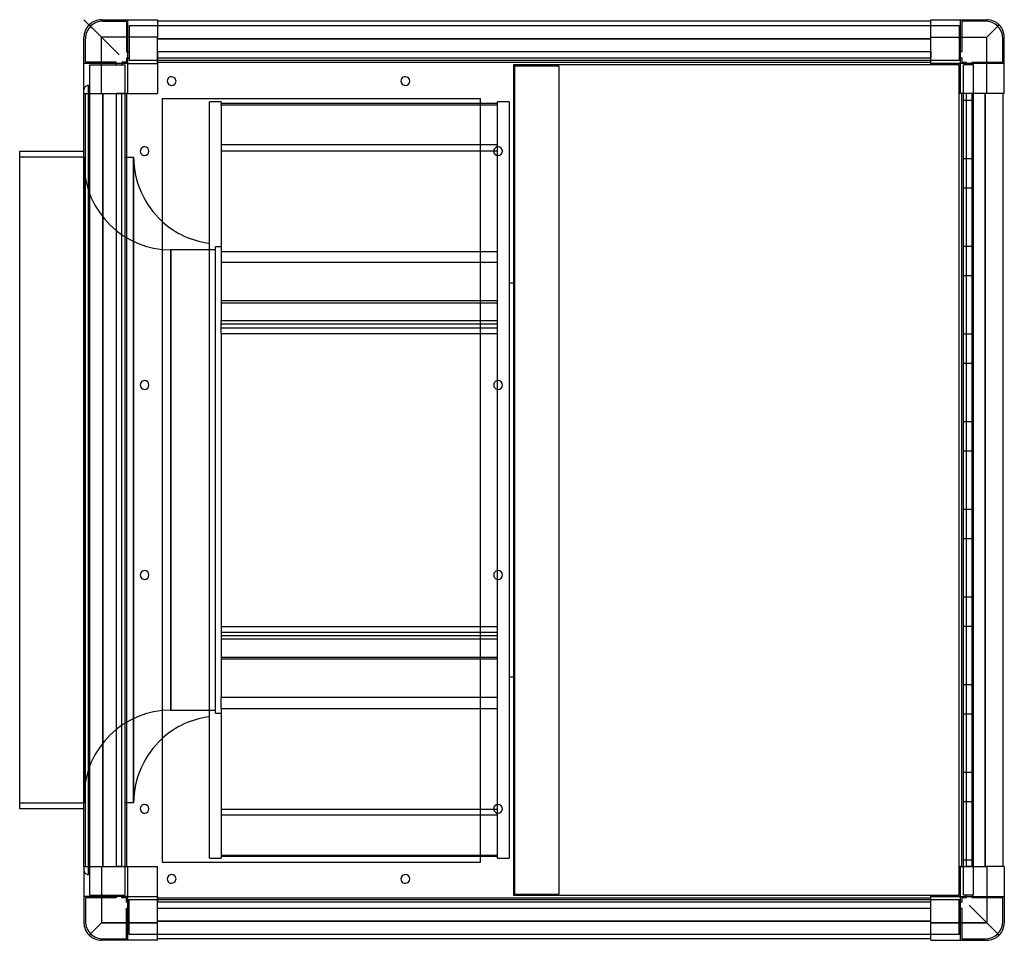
# Model space of a CAD drawing. Header units: millimetres. Extents: x -359 to 315, y -315 to 315.
import ezdxf

# ---------------------------------------------------------------- set-up
doc = ezdxf.new("R2010")
doc.units = ezdxf.units.MM
doc.layers.add('HIDDEN', color=7, linetype='Continuous')
doc.layers.add('THICK', color=7, linetype='Continuous')

msp = doc.modelspace()

# ---------------------------------------------------------------- linework, layer by layer
at = {"layer": 'HIDDEN'}
for p, q in [((-315, 315), (-303, 303)), ((-303, 315), (-303, 315)), ((-303, 315), (-303, 315)), ((-302, 314), (-286, 314)), ((-302, 314), (-302, 314)), ((-286, 314), (-286, 293)), ((-286, 314), (-286, 314)), ((-285, 315), (-285, 315)), ((-285, 285), (-285, 315)), ((-285, 315), (-285, 315)), ((-284, 311), (-284, 311)), ((-284, 311), (-284, 287)), ((-284, 311), (284, 311)), ((-264.6, 315), (-264.6, 315)), ((-264.6, 315), (-264.6, 315)), ((-264.6, 314), (-264.6, 314)), ((-264.6, 314), (-264.6, 314)), ((264.6, 315), (264.6, 315)), ((264.6, 315), (264.6, 315)), ((264.6, 314), (264.6, 314)), ((264.6, 314), (264.6, 314)), ((284, 311), (284, 311)), ((284, 311), (284, 287)), ((285, 315), (285, 315)), ((285, 315), (285, 315)), ((285, 285), (285, 315)), ((286, 314), (286, 314)), ((302, 314), (286, 314)), ((286, 314), (286, 293)), ((302, 314), (302, 314)), ((303, 315), (303, 315)), ((303, 315), (303, 315)), ((303, 303), (311.49, 311.49)), ((-315, 303), (-315, 303)), ((-315, 303), (-315, 303)), ((-314, 286), (-314, 302)), ((-314, 302), (-314, 302)), ((-303, 264.6), (-303, 303)), ((-264.6, 303), (-303, 303)), ((-264.6, 302), (264.6, 302)), ((264.6, 303), (303, 303)), ((303, 264.6), (303, 303)), ((314, 302), (314, 302)), ((314, 286), (314, 302)), ((315, 303), (315, 303)), ((315, 303), (315, 303)), ((-286, 293), (-286, 293)), ((-286, 293), (-285, 293)), ((-285, 293), (-284, 293)), ((-284, 293), (-284, 293)), ((-264.6, 293), (-264.6, 293)), ((-264.6, 293), (-264.6, 293)), ((-264.6, 293), (-264.6, 293)), ((-264.6, 293), (-264.6, 293)), ((264.6, 293), (-264.6, 293)), ((-264.6, 293), (-264.6, 289)), ((264.6, 293), (264.6, 293)), ((264.6, 293), (264.6, 293)), ((264.6, 293), (264.6, 293)), ((264.6, 293), (264.6, 293)), ((264.6, 293), (264.6, 289)), ((284, 293), (284, 293)), ((285, 293), (284, 293)), ((286, 293), (285, 293)), ((286, 293), (286, 293)), ((-315, 285), (-315, 285)), ((-285, 285), (-315, 285)), ((-315, 285), (-315, 285)), ((-293, 286), (-314, 286)), ((-314, 286), (-314, 286)), ((-311, -284), (-311, 284)), ((-311, 284), (-287, 284)), ((-311, 284), (-311, 284)), ((-293, 285), (-293, 286)), ((-293, 286), (-293, 286)), ((-293, 284), (-293, 285)), ((-293, 284), (-293, 284)), ((-289, 286), (-289, 286)), ((-289, 286), (-289, 285)), ((-286, 286), (-289, 286)), ((-289, 285), (-289, 284)), ((-289, 284), (-289, 284)), ((-287, 284), (-287, -284)), ((-287, 284), (-287, 284)), ((-286, 289), (-285, 289)), ((-286, 289), (-286, 289)), ((-286, 289), (-286, 286)), ((-286, 286), (-286, 286)), ((-285, 289), (-284, 289)), ((-285, 285), (-285, 285)), ((-285, 285), (-285, 285)), ((-285, 285), (-285, 285)), ((-285, 285), (-285, 285)), ((-284, 289), (-284, 289)), ((-284, 287), (-284, 287)), ((284, 287), (-284, 287)), ((-264.6, 289), (-264.6, 289)), ((-264.6, 289), (264.6, 289)), ((-264.6, 289), (-264.6, 289)), ((-264.6, 289), (-264.6, 289)), ((-264.6, 289), (-264.6, 289)), ((-264.6, 289), (-264.6, 286)), ((-264.6, 286), (-264.6, 285)), ((-264.6, 286), (-264.6, 286)), ((-264.6, 286), (-264.6, 286)), ((-264.6, 286), (-264.6, 286)), ((-264.6, 286), (-264.6, 286)), ((-264.6, 285), (-264.6, 285)), ((-264.6, 285), (-264.6, 285)), ((-264.6, 285), (-264.6, 285)), ((-264.6, 285), (-264.6, 285)), ((-264.6, 285), (-264.6, 285)), ((-264.6, 285), (-264.6, 285)), ((-21, 284), (-21, 284)), ((-21, 284), (-21, 284)), ((-21, 284), (-21, 284)), ((-21, 284), (-21, 284)), ((-20, 283.5), (-20, 283.5)), ((-20, 283.5), (10, 283.5)), ((-20, -283.5), (-20, 283.5)), ((10, 283.5), (10, 283.5)), ((10, 283.5), (10, -283.5)), ((264.6, 289), (264.6, 289)), ((264.6, 289), (264.6, 289)), ((264.6, 289), (264.6, 289)), ((264.6, 289), (264.6, 289)), ((264.6, 286), (264.6, 289)), ((264.6, 285), (264.6, 286)), ((264.6, 286), (264.6, 286)), ((264.6, 286), (264.6, 286)), ((264.6, 286), (264.6, 286)), ((264.6, 286), (264.6, 286)), ((264.6, 285), (264.6, 285)), ((264.6, 285), (264.6, 285)), ((264.6, 285), (264.6, 285)), ((264.6, 285), (264.6, 285)), ((264.6, 285), (264.6, 285)), ((264.6, 285), (264.6, 285)), ((264.6, 284), (264.6, 284)), ((264.6, 284), (264.6, 284)), ((284, 289), (284, 289)), ((285, 289), (284, 289)), ((284, 287), (284, 287)), ((284, 284), (284, 284)), ((284, 284), (284, 284)), ((285, 289), (286, 289)), ((285, 285), (285, 285)), ((285, 285), (285, 285)), ((285, 285), (285, 285)), ((315, 285), (285, 285)), ((285, 285), (285, 285)), ((286, 289), (286, 289)), ((286, 289), (286, 286)), ((286, 286), (286, 286)), ((286, 286), (289, 286)), ((294, 284), (287, 284)), ((287, -284), (287, 284)), ((287, 284), (287, 284)), ((289, 286), (289, 285)), ((289, 286), (289, 286)), ((289, 284), (289, 285)), ((289, 284), (289, 284)), ((293, 286), (293, 286)), ((293, 285), (293, 286)), ((293, 286), (314, 286)), ((293, 285), (293, 284)), ((293, 284), (293, 284)), ((294, -284), (294, 284)), ((294, 284), (294, 284)), ((314, 286), (314, 286)), ((315, 285), (315, 285)), ((315, 285), (315, 285)), ((-312, 0), (-312, 270)), ((-312, 270), (-312, 0)), ((-312, 270), (-311, 270)), ((-315, 264.6), (-315, 264.6)), ((-315, 264.6), (-315, 264.6)), ((-314, 264.6), (-314, 264.6)), ((-314, 264.6), (-314, 264.6)), ((-302, 264.6), (-302, -264.6)), ((-293, 264.6), (-293, 264.6)), ((-289, 264.6), (-293, 264.6)), ((-293, 264.6), (-293, 264.6)), ((-293, 264.6), (-293, 264.6)), ((-293, 264.6), (-293, -264.6)), ((-293, 264.6), (-293, 264.6)), ((-289, 264.6), (-289, 264.6)), ((-289, 264.6), (-289, 264.6)), ((-289, 264.6), (-289, 264.6)), ((-289, -264.6), (-289, 264.6)), ((-286, 264.6), (-289, 264.6)), ((-289, 264.6), (-289, 264.6)), ((-285, 264.6), (-286, 264.6)), ((-286, 264.6), (-286, 264.6)), ((-286, 264.6), (-286, 264.6)), ((-286, 264.6), (-286, 264.6)), ((-286, 264.6), (-286, 264.6)), ((-285, 264.6), (-285, 264.6)), ((-285, 264.6), (-285, 264.6)), ((-285, 264.6), (-285, 264.6)), ((-285, 264.6), (-285, 264.6)), ((-285, 264.6), (-285, 264.6)), ((-285, 264.6), (-285, 264.6)), ((-264.6, 264.6), (-264.6, 264.6)), ((-264.6, 264.6), (-264.6, 264.6)), ((284, 264.6), (284, 264.6)), ((284, 264.6), (284, 264.6)), ((286, 264.6), (285, 264.6)), ((285, 264.6), (285, 264.6)), ((285, 264.6), (285, 264.6)), ((285, 264.6), (285, 264.6)), ((285, 264.6), (285, 264.6)), ((285, 264.6), (285, 264.6)), ((285, 264.6), (285, 264.6)), ((286, 264.6), (286, 264.6)), ((286, 264.6), (286, 264.6)), ((286, 264.6), (286, 264.6)), ((289, 264.6), (286, 264.6)), ((286, 264.6), (286, 264.6)), ((289, 264.6), (289, 264.6)), ((293, 264.6), (289, 264.6)), ((289, 264.6), (289, 264.6)), ((289, 264.6), (289, 264.6)), ((289, 264.6), (289, -264.6)), ((289, 264.6), (289, 264.6)), ((293, 264.6), (293, 264.6)), ((293, 264.6), (293, 264.6)), ((293, 264.6), (293, 264.6)), ((293, 264.6), (293, 264.6)), ((293, -264.6), (293, 264.6)), ((302, -264.6), (302, 264.6)), ((314, 264.6), (314, 264.6)), ((314, 264.6), (314, 264.6)), ((315, 264.6), (315, 264.6)), ((315, 264.6), (315, 264.6)), ((-261.5, 261), (-261.5, 261)), ((-261.5, 261), (-261.5, 261)), ((-221, 256.72), (-221, 257.73)), ((-43.5, 261), (-43.5, 261)), ((-43.5, 261), (-43.5, 261)), ((-32, 257.73), (-43.5, 257.73)), ((-43.5, 256.72), (-32, 256.72)), ((-24, 258.75), (-32, 258.75)), ((-32, 257.73), (-32, 258.75)), ((-32, 256.72), (-32, 257.73)), ((-32, 227.96), (-32, 256.72)), ((-24, 258.75), (-24, -258.75)), ((287, 260), (294, 260)), ((287, 260), (287, 260)), ((287, 260), (287, 260)), ((287, 260), (287, 260)), ((287, 260), (287, 260)), ((287, 260), (287, 260)), ((287, 260), (287, 260)), ((287, 260), (287, 260)), ((287, 260), (287, 260)), ((287, 260), (287, 260)), ((294, 260), (294, 260)), ((294, 260), (294, 260)), ((294, 260), (294, 260)), ((294, 260), (294, 260)), ((294, 260), (294, 260)), ((294, 260), (294, 260)), ((294, 260), (294, 260)), ((294, 260), (294, 260)), ((294, 260), (294, 260)), ((-32, 229.27), (-221, 229.27)), ((-221, 225.32), (-32, 225.32)), ((-315, 221), (-359, 221)), ((-315, 221), (-315, -221)), ((-287, 221), (-281, 221)), ((-281, -221), (-281, 221)), ((-281, 221), (-281, 0)), ((-32, 108.97), (-32, 222.04)), ((287, 220), (294, 220)), ((287, 220), (287, 220)), ((287, 220), (287, 220)), ((287, 220), (287, 220)), ((287, 220), (287, 220)), ((287, 220), (287, 220)), ((287, 220), (287, 220)), ((287, 220), (287, 220)), ((287, 220), (287, 220)), ((287, 220), (287, 220)), ((294, 220), (294, 220)), ((294, 220), (294, 220)), ((294, 220), (294, 220)), ((294, 220), (294, 220)), ((294, 220), (294, 220)), ((294, 220), (294, 220)), ((294, 220), (294, 220)), ((294, 220), (294, 220)), ((294, 220), (294, 220)), ((287, 200), (294, 200)), ((287, 200), (287, 200)), ((287, 200), (287, 200)), ((287, 200), (287, 200)), ((287, 200), (287, 200)), ((287, 200), (287, 200)), ((287, 200), (287, 200)), ((287, 200), (287, 200)), ((287, 200), (287, 200)), ((287, 200), (287, 200)), ((294, 200), (294, 200)), ((294, 200), (294, 200)), ((294, 200), (294, 200)), ((294, 200), (294, 200)), ((294, 200), (294, 200)), ((294, 200), (294, 200)), ((294, 200), (294, 200)), ((294, 200), (294, 200)), ((294, 200), (294, 200)), ((-255.51, -157.5), (-255.51, 157.5)), ((-225, 157.5), (-255.51, 157.5)), ((-255.51, 157.5), (-255.51, 0)), ((-225, -159.5), (-225, 159.5)), ((-221, 159.5), (-225, 159.5)), ((-221, 156.37), (-32, 156.37)), ((287, 160), (294, 160)), ((287, 160), (287, 160)), ((287, 160), (287, 160)), ((287, 160), (287, 160)), ((287, 160), (287, 160)), ((287, 160), (287, 160)), ((287, 160), (287, 160)), ((287, 160), (287, 160)), ((287, 160), (287, 160)), ((287, 160), (287, 160)), ((294, 160), (294, 160)), ((294, 160), (294, 160)), ((294, 160), (294, 160)), ((294, 160), (294, 160)), ((294, 160), (294, 160)), ((294, 160), (294, 160)), ((294, 160), (294, 160)), ((294, 160), (294, 160)), ((294, 160), (294, 160)), ((-32, 148.76), (-221, 148.76)), ((-24, 135), (-20, 135)), ((287, 140), (294, 140)), ((287, 140), (287, 140)), ((287, 140), (287, 140)), ((287, 140), (287, 140)), ((287, 140), (287, 140)), ((287, 140), (287, 140)), ((287, 140), (287, 140)), ((287, 140), (287, 140)), ((287, 140), (287, 140)), ((287, 140), (287, 140)), ((294, 140), (294, 140)), ((294, 140), (294, 140)), ((294, 140), (294, 140)), ((294, 140), (294, 140)), ((294, 140), (294, 140)), ((294, 140), (294, 140)), ((294, 140), (294, 140)), ((294, 140), (294, 140)), ((294, 140), (294, 140)), ((-32, 122.64), (-221, 122.64)), ((-221, 121.21), (-32, 121.21)), ((-221, 100.35), (-221, 108.97)), ((-32, 108.97), (-43.5, 108.97)), ((-32, 100.35), (-32, 108.97)), ((-32, 106.63), (-221, 106.63)), ((-221, 104.11), (-32, 104.11)), ((-43.5, 100.35), (-32, 100.35)), ((-32, 67.96), (-32, 100.35)), ((287, 100), (294, 100)), ((287, 100), (287, 100)), ((287, 100), (287, 100)), ((287, 100), (287, 100)), ((287, 100), (287, 100)), ((287, 100), (287, 100)), ((287, 100), (287, 100)), ((287, 100), (287, 100)), ((287, 100), (287, 100)), ((287, 100), (287, 100)), ((294, 100), (294, 100)), ((294, 100), (294, 100)), ((294, 100), (294, 100)), ((294, 100), (294, 100)), ((294, 100), (294, 100)), ((294, 100), (294, 100)), ((294, 100), (294, 100)), ((294, 100), (294, 100)), ((294, 100), (294, 100)), ((287, 80), (294, 80)), ((287, 80), (287, 80)), ((287, 80), (287, 80)), ((287, 80), (287, 80)), ((287, 80), (287, 80)), ((287, 80), (287, 80)), ((287, 80), (287, 80)), ((287, 80), (287, 80)), ((287, 80), (287, 80)), ((287, 80), (287, 80)), ((294, 80), (294, 80)), ((294, 80), (294, 80)), ((294, 80), (294, 80)), ((294, 80), (294, 80)), ((294, 80), (294, 80)), ((294, 80), (294, 80)), ((294, 80), (294, 80)), ((294, 80), (294, 80)), ((294, 80), (294, 80)), ((-32, -62.04), (-32, 62.04)), ((287, 40), (294, 40)), ((287, 40), (287, 40)), ((287, 40), (287, 40)), ((287, 40), (287, 40)), ((287, 40), (287, 40)), ((287, 40), (287, 40)), ((287, 40), (287, 40)), ((287, 40), (287, 40)), ((287, 40), (287, 40)), ((287, 40), (287, 40)), ((294, 40), (294, 40)), ((294, 40), (294, 40)), ((294, 40), (294, 40)), ((294, 40), (294, 40)), ((294, 40), (294, 40)), ((294, 40), (294, 40)), ((294, 40), (294, 40)), ((294, 40), (294, 40)), ((294, 40), (294, 40)), ((287, 20), (294, 20)), ((287, 20), (287, 20)), ((287, 20), (287, 20)), ((287, 20), (287, 20)), ((287, 20), (287, 20)), ((287, 20), (287, 20)), ((287, 20), (287, 20)), ((287, 20), (287, 20)), ((287, 20), (287, 20)), ((287, 20), (287, 20)), ((294, 20), (294, 20)), ((294, 20), (294, 20)), ((294, 20), (294, 20)), ((294, 20), (294, 20)), ((294, 20), (294, 20)), ((294, 20), (294, 20)), ((294, 20), (294, 20)), ((294, 20), (294, 20)), ((294, 20), (294, 20)), ((-312, 0), (-312, -270)), ((-281, 0), (-281, -221)), ((-255.51, 0), (-255.51, -157.5)), ((-312, -270), (-312, 0)), ((287, -20), (294, -20)), ((287, -20), (287, -20)), ((287, -20), (287, -20)), ((287, -20), (287, -20)), ((287, -20), (287, -20)), ((287, -20), (287, -20)), ((287, -20), (287, -20)), ((287, -20), (287, -20)), ((287, -20), (287, -20)), ((287, -20), (287, -20)), ((294, -20), (294, -20)), ((294, -20), (294, -20)), ((294, -20), (294, -20)), ((294, -20), (294, -20)), ((294, -20), (294, -20)), ((294, -20), (294, -20)), ((294, -20), (294, -20)), ((294, -20), (294, -20)), ((294, -20), (294, -20)), ((287, -40), (294, -40)), ((287, -40), (287, -40)), ((287, -40), (287, -40)), ((287, -40), (287, -40)), ((287, -40), (287, -40)), ((287, -40), (287, -40)), ((287, -40), (287, -40)), ((287, -40), (287, -40)), ((287, -40), (287, -40)), ((287, -40), (287, -40)), ((294, -40), (294, -40)), ((294, -40), (294, -40)), ((294, -40), (294, -40)), ((294, -40), (294, -40)), ((294, -40), (294, -40)), ((294, -40), (294, -40)), ((294, -40), (294, -40)), ((294, -40), (294, -40)), ((294, -40), (294, -40)), ((-32, -148.76), (-32, -67.96)), ((287, -80), (294, -80)), ((287, -80), (287, -80)), ((287, -80), (287, -80)), ((287, -80), (287, -80)), ((287, -80), (287, -80)), ((287, -80), (287, -80)), ((287, -80), (287, -80)), ((287, -80), (287, -80)), ((287, -80), (287, -80)), ((287, -80), (287, -80)), ((294, -80), (294, -80)), ((294, -80), (294, -80)), ((294, -80), (294, -80)), ((294, -80), (294, -80)), ((294, -80), (294, -80)), ((294, -80), (294, -80)), ((294, -80), (294, -80)), ((294, -80), (294, -80)), ((294, -80), (294, -80)), ((-221, -100.35), (-32, -100.35)), ((287, -100), (294, -100)), ((287, -100), (287, -100)), ((287, -100), (287, -100)), ((287, -100), (287, -100)), ((287, -100), (287, -100)), ((287, -100), (287, -100)), ((287, -100), (287, -100)), ((287, -100), (287, -100)), ((287, -100), (287, -100)), ((287, -100), (287, -100)), ((294, -100), (294, -100)), ((294, -100), (294, -100)), ((294, -100), (294, -100)), ((294, -100), (294, -100)), ((294, -100), (294, -100)), ((294, -100), (294, -100)), ((294, -100), (294, -100)), ((294, -100), (294, -100)), ((294, -100), (294, -100)), ((-221, -104.11), (-32, -104.11)), ((-32, -106.63), (-221, -106.63)), ((-32, -108.97), (-221, -108.97)), ((-221, -121.21), (-32, -121.21)), ((-32, -122.64), (-43.5, -122.64)), ((-20, -135), (-24, -135)), ((287, -140), (294, -140)), ((287, -140), (287, -140)), ((287, -140), (287, -140)), ((287, -140), (287, -140)), ((287, -140), (287, -140)), ((287, -140), (287, -140)), ((287, -140), (287, -140)), ((287, -140), (287, -140)), ((287, -140), (287, -140)), ((287, -140), (287, -140)), ((294, -140), (294, -140)), ((294, -140), (294, -140)), ((294, -140), (294, -140)), ((294, -140), (294, -140)), ((294, -140), (294, -140)), ((294, -140), (294, -140)), ((294, -140), (294, -140)), ((294, -140), (294, -140)), ((294, -140), (294, -140)), ((-221, -156.37), (-221, -148.76)), ((-32, -148.76), (-43.5, -148.76)), ((-32, -156.37), (-32, -148.76)), ((-255.51, -157.5), (-225, -157.5)), ((-225, -159.5), (-221, -159.5)), ((-43.5, -156.37), (-32, -156.37)), ((-32, -222.04), (-32, -156.37)), ((287, -160), (294, -160)), ((287, -160), (287, -160)), ((287, -160), (287, -160)), ((287, -160), (287, -160)), ((287, -160), (287, -160)), ((287, -160), (287, -160)), ((287, -160), (287, -160)), ((287, -160), (287, -160)), ((287, -160), (287, -160)), ((287, -160), (287, -160)), ((294, -160), (294, -160)), ((294, -160), (294, -160)), ((294, -160), (294, -160)), ((294, -160), (294, -160)), ((294, -160), (294, -160)), ((294, -160), (294, -160)), ((294, -160), (294, -160)), ((294, -160), (294, -160)), ((294, -160), (294, -160)), ((287, -200), (294, -200)), ((287, -200), (287, -200)), ((287, -200), (287, -200)), ((287, -200), (287, -200)), ((287, -200), (287, -200)), ((287, -200), (287, -200)), ((287, -200), (287, -200)), ((287, -200), (287, -200)), ((287, -200), (287, -200)), ((287, -200), (287, -200)), ((294, -200), (294, -200)), ((294, -200), (294, -200)), ((294, -200), (294, -200)), ((294, -200), (294, -200)), ((294, -200), (294, -200)), ((294, -200), (294, -200)), ((294, -200), (294, -200)), ((294, -200), (294, -200)), ((294, -200), (294, -200)), ((-359, -221), (-315, -221)), ((-281, -221), (-287, -221)), ((287, -220), (294, -220)), ((287, -220), (287, -220)), ((287, -220), (287, -220)), ((287, -220), (287, -220)), ((287, -220), (287, -220)), ((287, -220), (287, -220)), ((287, -220), (287, -220)), ((287, -220), (287, -220)), ((287, -220), (287, -220)), ((287, -220), (287, -220)), ((294, -220), (294, -220)), ((294, -220), (294, -220)), ((294, -220), (294, -220)), ((294, -220), (294, -220)), ((294, -220), (294, -220)), ((294, -220), (294, -220)), ((294, -220), (294, -220)), ((294, -220), (294, -220)), ((294, -220), (294, -220)), ((-221, -225.32), (-32, -225.32)), ((-32, -258.75), (-32, -227.96)), ((-32, -229.27), (-43.5, -229.27)), ((-261.5, -261.5), (-261.5, -261.5)), ((-261.5, -261.5), (-261.5, -261.5)), ((-221, -256.72), (-32, -256.72)), ((-32, -257.73), (-43.5, -257.73)), ((-43.5, -261.5), (-43.5, -261.5)), ((-43.5, -261.5), (-43.5, -261.5)), ((-32, -258.75), (-24, -258.75)), ((287, -260), (294, -260)), ((287, -260), (287, -260)), ((287, -260), (287, -260)), ((287, -260), (287, -260)), ((287, -260), (287, -260)), ((287, -260), (287, -260)), ((287, -260), (287, -260)), ((287, -260), (287, -260)), ((287, -260), (287, -260)), ((287, -260), (287, -260)), ((294, -260), (294, -260)), ((294, -260), (294, -260)), ((294, -260), (294, -260)), ((294, -260), (294, -260)), ((294, -260), (294, -260)), ((294, -260), (294, -260)), ((294, -260), (294, -260)), ((294, -260), (294, -260)), ((294, -260), (294, -260)), ((-315, -264.6), (-315, -264.6)), ((-315, -264.6), (-315, -264.6)), ((-314, -264.6), (-314, -264.6)), ((-314, -264.6), (-314, -264.6)), ((-303, -264.6), (-303, -303)), ((-293, -264.6), (-293, -264.6)), ((-293, -264.6), (-293, -264.6)), ((-293, -264.6), (-293, -264.6)), ((-293, -264.6), (-293, -264.6)), ((-289, -264.6), (-293, -264.6)), ((-289, -264.6), (-289, -264.6)), ((-289, -264.6), (-289, -264.6)), ((-289, -264.6), (-289, -264.6)), ((-289, -264.6), (-286, -264.6)), ((-289, -264.6), (-289, -264.6)), ((-286, -264.6), (-285, -264.6)), ((-286, -264.6), (-286, -264.6)), ((-286, -264.6), (-286, -264.6)), ((-286, -264.6), (-286, -264.6)), ((-286, -264.6), (-286, -264.6)), ((-285, -264.6), (-285, -264.6)), ((-285, -264.6), (-285, -264.6)), ((-285, -264.6), (-285, -264.6)), ((-285, -264.6), (-285, -264.6)), ((-285, -264.6), (-285, -264.6)), ((-285, -264.6), (-285, -264.6)), ((-264.6, -264.6), (-264.6, -264.6)), ((-264.6, -264.6), (-264.6, -264.6)), ((284, -264.6), (284, -264.6)), ((284, -264.6), (284, -264.6)), ((285, -264.6), (285, -264.6)), ((285, -264.6), (286, -264.6)), ((285, -264.6), (285, -264.6)), ((285, -264.6), (285, -264.6)), ((285, -264.6), (285, -264.6)), ((285, -264.6), (285, -264.6)), ((285, -264.6), (285, -264.6)), ((286, -264.6), (286, -264.6)), ((286, -264.6), (286, -264.6)), ((286, -264.6), (286, -264.6)), ((286, -264.6), (289, -264.6)), ((286, -264.6), (286, -264.6)), ((289, -264.6), (289, -264.6)), ((289, -264.6), (289, -264.6)), ((289, -264.6), (289, -264.6)), ((289, -264.6), (289, -264.6)), ((293, -264.6), (289, -264.6)), ((293, -264.6), (293, -264.6)), ((293, -264.6), (293, -264.6)), ((293, -264.6), (293, -264.6)), ((293, -264.6), (293, -264.6)), ((303, -264.6), (303, -303)), ((314, -264.6), (314, -264.6)), ((314, -264.6), (314, -264.6)), ((315, -264.6), (315, -264.6)), ((315, -264.6), (315, -264.6)), ((-311, -270), (-312, -270)), ((-315, -285), (-315, -285)), ((-315, -285), (-315, -285)), ((-285, -285), (-315, -285)), ((-314, -286), (-314, -302)), ((-314, -286), (-314, -286)), ((-293, -286), (-314, -286)), ((-311, -284), (-287, -284)), ((-311, -284), (-311, -284)), ((-293, -284), (-293, -284)), ((-293, -285), (-293, -284)), ((-293, -285), (-293, -286)), ((-293, -286), (-293, -286)), ((-289, -284), (-289, -284)), ((-289, -284), (-289, -285)), ((-289, -286), (-289, -285)), ((-289, -286), (-289, -286)), ((-286, -286), (-289, -286)), ((-287, -284), (-287, -284)), ((-286, -286), (-286, -286)), ((-286, -289), (-286, -286)), ((-286, -289), (-286, -289)), ((-285, -289), (-286, -289)), ((-285, -285), (-285, -285)), ((-285, -285), (-285, -285)), ((-285, -285), (-285, -285)), ((-285, -315), (-285, -285)), ((-285, -285), (-285, -285)), ((-285, -289), (-284, -289)), ((-284, -311), (-284, -287)), ((-284, -287), (-284, -287)), ((-284, -287), (284, -287)), ((-284, -289), (-284, -289)), ((-264.6, -285), (-264.6, -286)), ((-264.6, -285), (-264.6, -285)), ((-264.6, -285), (-264.6, -285)), ((-264.6, -285), (-264.6, -285)), ((-264.6, -285), (-264.6, -285)), ((-264.6, -285), (-264.6, -285)), ((-264.6, -285), (-264.6, -285)), ((-264.6, -286), (-264.6, -286)), ((-264.6, -286), (-264.6, -286)), ((-264.6, -286), (-264.6, -286)), ((-264.6, -286), (-264.6, -289)), ((-264.6, -286), (-264.6, -286)), ((-264.6, -289), (-264.6, -289)), ((-264.6, -293), (-264.6, -289)), ((-264.6, -289), (-264.6, -289)), ((-264.6, -289), (-264.6, -289)), ((-264.6, -289), (-264.6, -289)), ((264.6, -289), (-264.6, -289)), ((-21, -284), (-21, -284)), ((-21, -284), (-21, -284)), ((-21, -284), (-21, -284)), ((-21, -284), (-21, -284)), ((-20, -283.5), (-20, -283.5)), ((-20, -283.5), (10, -283.5)), ((10, -283.5), (10, -283.5)), ((264.6, -284), (264.6, -284)), ((264.6, -284), (264.6, -284)), ((264.6, -286), (264.6, -285)), ((264.6, -285), (264.6, -285)), ((264.6, -285), (264.6, -285)), ((264.6, -285), (264.6, -285)), ((264.6, -285), (264.6, -285)), ((264.6, -285), (264.6, -285)), ((264.6, -285), (264.6, -285)), ((264.6, -286), (264.6, -286)), ((264.6, -286), (264.6, -286)), ((264.6, -286), (264.6, -286)), ((264.6, -289), (264.6, -286)), ((264.6, -286), (264.6, -286)), ((264.6, -289), (264.6, -289)), ((264.6, -289), (264.6, -289)), ((264.6, -289), (264.6, -289)), ((264.6, -289), (264.6, -289)), ((264.6, -293), (264.6, -289)), ((284, -284), (284, -284)), ((284, -284), (284, -284)), ((284, -311), (284, -287)), ((284, -287), (284, -287)), ((284, -289), (284, -289)), ((285, -289), (284, -289)), ((285, -285), (285, -285)), ((285, -285), (285, -285)), ((285, -285), (285, -285)), ((285, -315), (285, -285)), ((285, -285), (285, -285)), ((285, -285), (315, -285)), ((286, -289), (285, -289)), ((286, -286), (286, -289)), ((286, -286), (286, -286)), ((289, -286), (286, -286)), ((286, -289), (286, -289)), ((294, -284), (287, -284)), ((287, -284), (287, -284)), ((289, -284), (289, -284)), ((289, -285), (289, -284)), ((289, -285), (289, -286)), ((289, -286), (289, -286)), ((293, -284), (293, -284)), ((293, -284), (293, -285)), ((293, -286), (293, -285)), ((293, -286), (293, -286)), ((314, -286), (293, -286)), ((294, -284), (294, -284)), ((314, -286), (314, -286)), ((314, -302), (314, -286)), ((315, -285), (315, -285)), ((315, -285), (315, -285)), ((-286, -293), (-285, -293)), ((-286, -293), (-286, -293)), ((-286, -314), (-286, -293)), ((-285, -293), (-284, -293)), ((-284, -293), (-284, -293)), ((-264.6, -293), (-264.6, -293)), ((-264.6, -293), (264.6, -293)), ((-264.6, -293), (-264.6, -293)), ((-264.6, -293), (-264.6, -293)), ((-264.6, -293), (-264.6, -293)), ((264.6, -293), (264.6, -293)), ((264.6, -293), (264.6, -293)), ((264.6, -293), (264.6, -293)), ((264.6, -293), (264.6, -293)), ((284, -293), (284, -293)), ((285, -293), (284, -293)), ((285, -293), (286, -293)), ((286, -293), (286, -293)), ((286, -293), (286, -314)), ((311.49, -311.49), (291, -291)), ((-315, -303), (-315, -303)), ((-315, -303), (-315, -303)), ((-314, -302), (-314, -302)), ((-303, -303), (-311.49, -311.49)), ((-264.6, -303), (-303, -303)), ((-264.6, -302), (264.6, -302)), ((303, -303), (264.6, -303)), ((314, -302), (314, -302)), ((315, -303), (315, -303)), ((315, -303), (315, -303)), ((-303, -315), (-303, -315)), ((-303, -315), (-303, -315)), ((-302, -314), (-286, -314)), ((-302, -314), (-302, -314)), ((-286, -314), (-286, -314)), ((-285, -315), (-285, -315)), ((-285, -315), (-285, -315)), ((-284, -311), (-284, -311)), ((284, -311), (-284, -311)), ((-264.6, -314), (-264.6, -314)), ((-264.6, -314), (-264.6, -314)), ((-264.6, -315), (-264.6, -315)), ((-264.6, -315), (-264.6, -315)), ((264.6, -314), (264.6, -314)), ((264.6, -314), (264.6, -314)), ((264.6, -315), (264.6, -315)), ((264.6, -315), (264.6, -315)), ((284, -311), (284, -311)), ((285, -315), (285, -315)), ((285, -315), (285, -315)), ((286, -314), (302, -314)), ((286, -314), (286, -314)), ((302, -314), (302, -314)), ((303, -315), (303, -315)), ((303, -315), (303, -315))]:
    msp.add_line(p, q, dxfattribs=at)
for centre, radius, start, end in [((-302, 302), 12, 89.99998, 180.00002), ((302, 302), 12, 0, 89.99998), ((-312, 267), 3, 89.99998, 180.00002), ((-255.51, 217), 59.5, 181.05044, 270.00002), ((-221.5, 221), 59.5, 180.00002, 227.75756), ((-255.51, -217), 59.5, 89.99998, 178.94956), ((-221.5, -221), 59.5, 132.24244, 180.00002), ((-312, -267), 3, 180.00002, 270.00002), ((-302, -302), 12, 179.99998, 270.00002), ((302, -302), 12, 270.00002, 0)]:
    msp.add_arc(centre, radius, start, end, dxfattribs=at)
at = {"layer": 'THICK'}
for p, q in [((-311.49, 311.49), (-291, 291)), ((-303, 315), (-264.6, 315)), ((-264.6, 315), (-264.6, 303)), ((264.6, 314), (-264.6, 314)), ((264.6, 303), (264.6, 315)), ((264.6, 315), (303, 315)), ((303, 303), (311.49, 311.49)), ((-315, 264.6), (-315, 303)), ((-303, 264.6), (-303, 303)), ((-264.6, 303), (-303, 303)), ((-264.6, 285), (-264.6, 303)), ((264.6, 302), (-264.6, 302)), ((264.6, 285), (264.6, 303)), ((264.6, 303), (303, 303)), ((303, 264.6), (303, 303)), ((315, 264.6), (315, 303)), ((-285, 264.6), (-285, 285)), ((-285, 285), (-264.6, 285)), ((-264.6, 286), (264.6, 286)), ((-264.6, 285), (-264.6, 264.6)), ((-21, 284), (-21, -284)), ((284, 284), (-21, 284)), ((264.6, 284), (264.6, 285)), ((285, 285), (264.6, 285)), ((284, -284), (284, 284)), ((285, 264.6), (285, 285)), ((-315, 0), (-315, 264.6)), ((-315, 264.6), (-303, 264.6)), ((-314, -264.6), (-314, 264.6)), ((-303, 264.6), (-285, 264.6)), ((-302, -264.6), (-302, 264.6)), ((-286, 264.6), (-286, -264.6)), ((-285, 264.6), (-264.6, 264.6)), ((285, 264.6), (284, 264.6)), ((303, 264.6), (285, 264.6)), ((286, -264.6), (286, 264.6)), ((302, 264.6), (302, -264.6)), ((315, 264.6), (303, 264.6)), ((314, 264.6), (314, -264.6)), ((-261.5, 261), (-43.5, 261)), ((-261.5, 261), (-261.5, -261.5)), ((-221, 258.75), (-229, 258.75)), ((-229, -258.75), (-229, 258.75)), ((-221, 258.75), (-221, 257.73)), ((-43.5, 257.73), (-221, 257.73)), ((-221, 256.72), (-221, 108.97)), ((-221, 256.72), (-43.5, 256.72)), ((-43.5, -261.5), (-43.5, 261)), ((-359, 225), (-315, 225)), ((-359, -225), (-359, 225)), ((-32, 222.04), (-32, 227.96)), ((-43.5, 108.97), (-221, 108.97)), ((-221, 100.35), (-221, -148.76)), ((-221, 100.35), (-43.5, 100.35)), ((-32, 62.04), (-32, 67.96)), ((-315, -264.6), (-315, 0)), ((-32, -67.96), (-32, -62.04)), ((-43.5, -122.64), (-221, -122.64)), ((-43.5, -148.76), (-221, -148.76)), ((-221, -156.37), (-221, -258.75)), ((-221, -156.37), (-43.5, -156.37)), ((-32, -227.96), (-32, -222.04)), ((-315, -225), (-359, -225)), ((-43.5, -229.27), (-221, -229.27)), ((-261.5, -261.5), (-43.5, -261.5)), ((-229, -258.75), (-221, -258.75)), ((-43.5, -257.73), (-221, -257.73)), ((-315, -264.6), (-303, -264.6)), ((-315, -264.6), (-315, -303)), ((-303, -264.6), (-285, -264.6)), ((-303, -264.6), (-303, -303)), ((-285, -264.6), (-264.6, -264.6)), ((-285, -285), (-285, -264.6)), ((-264.6, -285), (-264.6, -264.6)), ((285, -264.6), (284, -264.6)), ((285, -264.6), (303, -264.6)), ((285, -285), (285, -264.6)), ((315, -264.6), (303, -264.6)), ((303, -264.6), (303, -303)), ((315, -264.6), (315, -303)), ((-285, -285), (-264.6, -285)), ((-264.6, -303), (-264.6, -285)), ((-264.6, -286), (264.6, -286)), ((-21, -284), (284, -284)), ((264.6, -285), (264.6, -284)), ((264.6, -303), (264.6, -285)), ((264.6, -285), (285, -285)), ((-311.49, -311.49), (-303, -303)), ((-303, -303), (-264.6, -303)), ((264.6, -302), (-264.6, -302)), ((-264.6, -315), (-264.6, -303)), ((264.6, -315), (264.6, -303)), ((264.6, -303), (303, -303)), ((303, -303), (311.49, -311.49)), ((-264.6, -315), (-303, -315)), ((264.6, -314), (-264.6, -314)), ((264.6, -315), (303, -315))]:
    msp.add_line(p, q, dxfattribs=at)
for centre, radius, start, end in [((-255, 273), 3, 89.99998, 270.00002), ((-255, 273), 3, 270.00002, 89.99998), ((-95, 273), 3, 89.99998, 270.00002), ((-95, 273), 3, 270.00002, 89.99998), ((-273.5, 225), 3, 89.99998, 270.00002), ((-273.5, 225), 3, 270.00002, 89.99998), ((-31.5, 225), 3, 89.99998, 270.00002), ((-31.5, 225), 3, 270.00002, 89.99998), ((-221.5, 221), 59.5, 227.75756, 262.75858), ((-273.5, 65), 3, 89.99998, 270.00002), ((-273.5, 65), 3, 270.00002, 89.99998), ((-31.5, 65), 3, 89.99998, 270.00002), ((-31.5, 65), 3, 270.00002, 89.99998), ((-273.5, -65), 3, 89.99998, 270.00002), ((-273.5, -65), 3, 270.00002, 89.99998), ((-31.5, -65), 3, 89.99998, 270.00002), ((-31.5, -65), 3, 270.00002, 89.99998), ((-221.5, -221), 59.5, 97.24142, 132.24244), ((-273.5, -225), 3, 89.99998, 270.00002), ((-273.5, -225), 3, 270.00002, 89.99998), ((-31.5, -225), 3, 89.99998, 270.00002), ((-31.5, -225), 3, 270.00002, 89.99998), ((-255, -273), 3, 89.99998, 270.00002), ((-255, -273), 3, 270.00002, 89.99998), ((-95, -273), 3, 89.99998, 270.00002), ((-95, -273), 3, 270.00002, 89.99998)]:
    msp.add_arc(centre, radius, start, end, dxfattribs=at)
for centre, major_axis, start_param, end_param in [((-303, 303), (0, 12), 0.785398, 1.570796), ((-303, 303), (-12, 0), -1.570796, -0.785398), ((303, 303), (12, 0), 0.785398, 1.570796), ((303, 303), (0, 12), -1.570796, -0.785398), ((-303, -303), (0, -12), -1.570796, -0.785398), ((303, -303), (0, -12), 0.785398, 1.570796), ((-303, -303), (-12, 0), 0.785398, 1.570796), ((303, -303), (12, 0), -1.570796, -0.785398)]:
    msp.add_ellipse(centre, major_axis=major_axis, ratio=1, start_param=start_param, end_param=end_param, dxfattribs=at)

doc.saveas('drawing.dxf')
